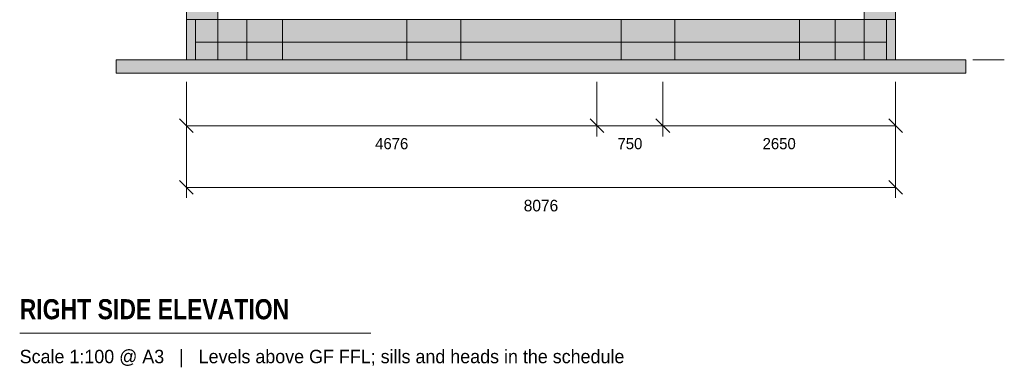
# Model space of a CAD drawing. Header units: millimetres. Extents: x 17 to 413, y 4 to 292.
# Tile 19 of 38: x 104 to 216, y 159 to 199. Entities that reach past the tile are written whole.
import ezdxf
from ezdxf.enums import TextEntityAlignment as Align

# ---------------------------------------------------------------- set-up
doc = ezdxf.new("R2010")
doc.units = ezdxf.units.MM
for name, color, linetype in [('FILL-EPS', 7, 'Continuous'), ('FILL-LIGHT', 7, 'Continuous'), ('LINE-C_2E8C94', 7, 'Continuous'), ('LINE-C_337880', 7, 'Continuous'), ('LINE-INK', 7, 'Continuous'), ('LINE-STEEL', 7, 'Continuous'), ('LINE-STEEL_GREY', 7, 'Continuous'), ('TEXT-INK', 7, 'Continuous'), ('TEXT-STEEL_GREY', 7, 'Continuous')]:
    doc.layers.add(name, color=color, linetype=linetype)
doc.styles.add('OpenSansCondensed-Bold', font='OpenSansCondensed-Bold.ttf')

msp = doc.modelspace()

# ---------------------------------------------------------------- hatches: boundary and pattern name
at = {"layer": 'FILL-EPS', "true_color": 0xccffff}
h = msp.add_hatch(color=7, dxfattribs=at)
h.dxf.hatch_style = 1
h.paths.add_polyline_path([(122.63, 225.99), (126.19, 225.99), (126.19, 225.99), (126.19, 198.56), (126.19, 198.56), (126.19, 198.54), (126.19, 198.54), (126.19, 198.56), (122.63, 198.56)])
h = msp.add_hatch(color=7, dxfattribs=at)
h.dxf.hatch_style = 1
h.paths.add_polyline_path([(199.81, 198.54), (199.81, 198.54), (199.81, 225.99), (199.81, 225.99), (203.37, 225.99), (203.37, 198.56), (199.81, 198.56)])
at = {"layer": 'FILL-EPS', "true_color": 0xc0f0f0}
h = msp.add_hatch(color=254, dxfattribs=at)
h.dxf.hatch_style = 1
h.paths.add_polyline_path([(122.62, 198.56), (122.62, 198.57), (122.62, 198.57), (122.62, 198.57), (122.63, 198.57), (122.63, 198.57), (122.63, 198.56), (122.63, 198.56), (122.63, 193.98), (122.63, 193.97), (122.63, 193.97), (122.63, 193.97), (122.62, 193.97)])
at = {"layer": 'FILL-EPS', "true_color": 0xccffff}
h = msp.add_hatch(color=7, dxfattribs=at)
h.dxf.hatch_style = 1
h.paths.add_polyline_path([(122.63, 193.98), (122.63, 198.56), (126.19, 198.56), (126.19, 193.98)])
h = msp.add_hatch(color=7, dxfattribs=at)
h.dxf.hatch_style = 1
h.paths.add_polyline_path([(122.63, 193.98), (122.63, 198.56), (123.65, 198.56), (123.65, 193.98)])
h = msp.add_hatch(color=7, dxfattribs=at)
h.dxf.hatch_style = 1
h.paths.add_polyline_path([(122.63, 198.56), (123.65, 198.56), (123.65, 193.98), (122.63, 193.98)])
h = msp.add_hatch(color=7, dxfattribs=at)
h.dxf.hatch_style = 1
h.paths.add_polyline_path([(122.63, 193.98), (122.63, 198.56), (123.65, 198.56), (123.65, 193.98)])
h = msp.add_hatch(color=7, dxfattribs=at)
h.dxf.hatch_style = 1
h.paths.add_polyline_path([(122.63, 198.56), (123.65, 198.56), (123.65, 193.98), (122.63, 193.98)])
h = msp.add_hatch(color=7, dxfattribs=at)
h.dxf.hatch_style = 1
h.paths.add_polyline_path([(122.63, 198.56), (126.19, 198.56), (126.19, 193.98), (122.63, 193.98)])
h = msp.add_hatch(color=7, dxfattribs=at)
h.dxf.hatch_style = 1
h.paths.add_polyline_path([(123.65, 198.56), (125.17, 198.56), (126.19, 198.56), (126.19, 193.98), (125.17, 193.98), (123.65, 193.98)])
h = msp.add_hatch(color=7, dxfattribs=at)
h.dxf.hatch_style = 1
h.paths.add_polyline_path([(123.65, 193.98), (123.65, 198.56), (126.19, 198.56), (126.19, 193.98)])
h = msp.add_hatch(color=7, dxfattribs=at)
h.dxf.hatch_style = 1
h.paths.add_polyline_path([(126.19, 193.98), (126.19, 198.56), (199.81, 198.56), (199.81, 193.98)])
h = msp.add_hatch(color=7, dxfattribs=at)
h.dxf.hatch_style = 1
h.paths.add_polyline_path([(126.19, 198.56), (127.18, 198.56), (127.2, 198.56), (199.81, 198.56), (199.81, 193.98), (127.2, 193.98), (126.19, 193.98)])
h = msp.add_hatch(color=7, dxfattribs=at)
h.dxf.hatch_style = 1
h.paths.add_polyline_path([(126.19, 193.98), (126.19, 198.56), (127.2, 198.56), (127.21, 198.56), (199.81, 198.56), (199.81, 193.98), (127.2, 193.98)])
h = msp.add_hatch(color=7, dxfattribs=at)
h.dxf.hatch_style = 1
h.paths.add_polyline_path([(126.19, 198.56), (199.81, 198.56), (199.81, 193.98), (126.19, 193.98)])
h = msp.add_hatch(color=7, dxfattribs=at)
h.dxf.hatch_style = 1
h.paths.add_polyline_path([(199.81, 193.98), (199.81, 198.56), (203.37, 198.56), (203.37, 193.98)])
h = msp.add_hatch(color=7, dxfattribs=at)
h.dxf.hatch_style = 1
h.paths.add_polyline_path([(199.81, 198.56), (202.35, 198.56), (202.35, 193.98), (199.81, 193.98)])
h = msp.add_hatch(color=7, dxfattribs=at)
h.dxf.hatch_style = 1
h.paths.add_polyline_path([(199.81, 193.98), (199.81, 198.56), (202.35, 198.56), (202.35, 193.98)])
h = msp.add_hatch(color=7, dxfattribs=at)
h.dxf.hatch_style = 1
h.paths.add_polyline_path([(199.81, 198.56), (203.37, 198.56), (203.37, 193.98), (199.81, 193.98)])
h = msp.add_hatch(color=7, dxfattribs=at)
h.dxf.hatch_style = 1
h.paths.add_polyline_path([(202.35, 198.56), (203.37, 198.56), (203.37, 193.98), (202.35, 193.98)])
h = msp.add_hatch(color=7, dxfattribs=at)
h.dxf.hatch_style = 1
h.paths.add_polyline_path([(202.35, 193.98), (202.35, 198.56), (203.37, 198.56), (203.37, 193.98)])
h = msp.add_hatch(color=7, dxfattribs=at)
h.dxf.hatch_style = 1
h.paths.add_polyline_path([(202.35, 198.56), (203.37, 198.56), (203.37, 193.98), (202.35, 193.98)])
h = msp.add_hatch(color=7, dxfattribs=at)
h.dxf.hatch_style = 1
h.paths.add_polyline_path([(202.35, 193.98), (202.35, 198.56), (203.37, 198.56), (203.37, 193.98)])
at = {"layer": 'FILL-EPS', "true_color": 0xc0f0f0}
h = msp.add_hatch(color=254, dxfattribs=at)
h.dxf.hatch_style = 1
h.paths.add_polyline_path([(203.37, 198.56), (203.37, 198.56), (203.37, 198.57), (203.37, 198.57), (203.38, 198.57), (203.38, 198.57), (203.38, 193.98), (203.38, 193.97), (203.37, 193.97), (203.37, 193.97), (203.37, 193.97), (203.37, 193.98), (203.37, 193.98), (203.37, 198.56)])
at = {"layer": 'FILL-LIGHT', "true_color": 0xdbdbde}
h = msp.add_hatch(color=254, dxfattribs=at)
h.dxf.hatch_style = 1
h.paths.add_polyline_path([(123.65, 195.98), (123.65, 198.56), (202.35, 198.56), (202.35, 195.98)])
h = msp.add_hatch(color=254, dxfattribs=at)
h.dxf.hatch_style = 1
h.paths.add_polyline_path([(123.65, 198.56), (202.35, 198.56), (202.35, 195.98), (123.65, 195.98)])
h = msp.add_hatch(color=254, dxfattribs=at)
h.dxf.hatch_style = 1
h.paths.add_polyline_path([(114.63, 192.48), (114.63, 193.98), (211.37, 193.98), (211.37, 192.48)])
h = msp.add_hatch(color=254, dxfattribs=at)
h.dxf.hatch_style = 1
h.paths.add_polyline_path([(114.63, 193.98), (211.37, 193.98), (211.37, 192.48), (114.63, 192.48)])

# ---------------------------------------------------------------- linework, layer by layer
at = {"layer": 'LINE-C_2E8C94', "lineweight": 5}
for points in [[(122.63, 225.99), (122.63, 225.99), (126.19, 225.99), (126.19, 225.99), (126.19, 225.99), (126.19, 198.56), (126.19, 198.56), (126.19, 198.56), (126.19, 198.54), (126.19, 198.54), (126.19, 198.56), (122.63, 198.56)], [(199.81, 198.54), (199.81, 198.54), (199.81, 225.99), (199.81, 225.99), (199.81, 225.99), (199.81, 225.99), (203.37, 225.99), (203.37, 225.99), (203.37, 198.56), (199.81, 198.56)], [(122.62, 198.56), (122.62, 198.56), (122.62, 198.57), (122.62, 198.57), (122.62, 198.57), (122.63, 198.57), (122.63, 198.57), (122.63, 198.56), (122.63, 198.56), (122.63, 193.98), (122.63, 193.97), (122.63, 193.97), (122.63, 193.97), (122.62, 193.97)], [(122.63, 193.98), (122.63, 198.56), (126.19, 198.56), (126.19, 193.98), (122.63, 193.98)], [(122.63, 193.98), (122.63, 198.56), (123.65, 198.56), (123.65, 193.98), (122.63, 193.98)], [(122.63, 198.56), (122.63, 198.56), (122.63, 198.56), (122.63, 198.56), (123.65, 198.56), (123.65, 193.98), (123.65, 193.98), (123.65, 193.98), (123.65, 193.98), (123.65, 193.98), (122.63, 193.98)], [(122.63, 193.98), (122.63, 198.56), (123.65, 198.56), (123.65, 193.98), (122.63, 193.98)], [(122.63, 198.56), (122.63, 198.56), (122.63, 198.56), (122.63, 198.56), (123.65, 198.56), (123.65, 193.98), (123.65, 193.98), (123.65, 193.98), (123.65, 193.98), (123.65, 193.98), (122.63, 193.98)], [(122.63, 198.56), (126.19, 198.56), (126.19, 193.98), (122.63, 193.98), (122.63, 198.56)], [(123.65, 198.56), (125.17, 198.56), (126.19, 198.56), (126.19, 193.98), (126.19, 193.98), (125.17, 193.98), (125.17, 193.98), (125.17, 193.98), (123.65, 193.98)], [(123.65, 193.98), (123.65, 198.56), (126.19, 198.56), (126.19, 198.56), (126.19, 193.98)], [(126.19, 193.98), (126.19, 198.56), (199.81, 198.56), (199.81, 198.56), (199.81, 193.98)], [(126.19, 198.56), (126.19, 198.56), (126.19, 198.56), (126.19, 198.56), (127.18, 198.56), (127.2, 198.56), (127.2, 198.56), (199.81, 198.56), (199.81, 193.98), (127.2, 193.98), (127.2, 193.98), (127.2, 193.98), (126.19, 193.98)], [(126.19, 193.98), (126.19, 193.98), (126.19, 198.56), (127.2, 198.56), (127.2, 198.56), (127.21, 198.56), (127.21, 198.56), (199.81, 198.56), (199.81, 193.98), (127.2, 193.98), (127.2, 193.98)], [(126.19, 198.56), (199.81, 198.56), (199.81, 193.98), (126.19, 193.98)], [(199.81, 193.98), (199.81, 198.56), (203.37, 198.56), (203.37, 198.56), (203.37, 193.98)], [(199.81, 198.56), (202.35, 198.56), (202.35, 193.98), (202.35, 193.98), (199.81, 193.98), (199.81, 198.56)], [(199.81, 193.98), (199.81, 193.98), (199.81, 198.56), (202.35, 198.56), (202.35, 198.56), (202.35, 193.98)], [(199.81, 198.56), (203.37, 198.56), (203.37, 193.98), (199.81, 193.98)], [(202.35, 198.56), (203.37, 198.56), (203.37, 193.98), (203.37, 193.98), (202.35, 193.98), (202.35, 198.56)], [(202.35, 193.98), (202.35, 193.98), (202.35, 198.56), (203.37, 198.56), (203.37, 198.56), (203.37, 193.98)], [(202.35, 198.56), (203.37, 198.56), (203.37, 193.98), (203.37, 193.98), (202.35, 193.98), (202.35, 198.56)], [(202.35, 193.98), (202.35, 198.56), (203.37, 198.56), (203.37, 193.98)], [(203.37, 198.56), (203.37, 198.56), (203.37, 198.57), (203.37, 198.57), (203.38, 198.57), (203.38, 198.57), (203.38, 193.98), (203.38, 193.98), (203.38, 193.97), (203.37, 193.97), (203.37, 193.97), (203.37, 193.97), (203.37, 193.98), (203.37, 193.98), (203.37, 198.56)]]:
    msp.add_lwpolyline(points, close=True, dxfattribs=at)
at = {"layer": 'LINE-C_337880', "lineweight": 5}
for p, q in [((129.49, 193.99), (129.49, 198.55)), ((129.49, 193.99), (129.49, 198.55)), ((133.55, 193.99), (133.55, 198.55)), ((133.55, 193.99), (133.55, 198.55)), ((147.74, 193.99), (147.74, 198.55)), ((147.74, 193.99), (147.74, 198.55)), ((153.87, 193.99), (153.87, 198.55)), ((153.87, 193.99), (153.87, 198.55)), ((172.13, 193.99), (172.13, 198.55)), ((172.13, 193.99), (172.13, 198.55)), ((178.26, 193.99), (178.26, 198.55)), ((178.26, 193.99), (178.26, 198.55)), ((192.45, 193.99), (192.45, 198.55)), ((192.45, 193.99), (192.45, 198.55)), ((196.51, 193.99), (196.51, 198.55)), ((196.51, 193.99), (196.51, 198.55))]:
    msp.add_line(p, q, dxfattribs=at)
at = {"layer": 'LINE-INK', "lineweight": 5}
for p, q in [((122.62, 191.48), (122.62, 185.28)), ((122.62, 191.48), (122.62, 178.28)), ((169.38, 191.48), (169.38, 185.28)), ((176.88, 191.48), (176.88, 185.28)), ((203.38, 191.48), (203.38, 185.28)), ((203.38, 191.48), (203.38, 178.28)), ((121.84, 187.26), (123.4, 185.71)), ((122.62, 186.48), (203.38, 186.48)), ((168.6, 187.26), (170.16, 185.71)), ((176.1, 187.26), (177.66, 185.71)), ((202.6, 187.26), (204.16, 185.71)), ((121.84, 180.26), (123.4, 178.71)), ((122.62, 179.48), (203.38, 179.48)), ((202.6, 180.26), (204.16, 178.71)), ((103.63, 162.88), (143.63, 162.88))]:
    msp.add_line(p, q, dxfattribs=at)
at = {"layer": 'LINE-STEEL', "lineweight": 5}
for p, q in [((212.17, 193.99), (214.57, 193.99)), ((214.57, 193.99), (215.77, 193.99))]:
    msp.add_line(p, q, dxfattribs=at)
at = {"layer": 'LINE-STEEL_GREY', "lineweight": 5}
for points in [[(123.65, 195.98), (123.65, 198.56), (202.35, 198.56), (202.35, 195.98)], [(123.65, 198.56), (202.35, 198.56), (202.35, 195.98), (123.65, 195.98), (123.65, 198.56)], [(114.63, 192.48), (114.63, 193.98), (211.37, 193.98), (211.37, 192.48), (114.63, 192.48)], [(114.63, 193.98), (211.37, 193.98), (211.37, 192.48), (211.37, 192.48), (114.63, 192.48)]]:
    msp.add_lwpolyline(points, close=True, dxfattribs=at)

# ---------------------------------------------------------------- texts
at = {"layer": 'TEXT-INK'}
for s, height, p in [('4676', 1.27, (146, 183.82)), ('750', 1.27, (173.13, 183.82)), ('2650', 1.27, (190.13, 183.82)), ('8076', 1.321, (163, 176.75))]:
    msp.add_text(s, height=height, dxfattribs=at).set_placement(p, align=Align.CENTER)
at = {"layer": 'TEXT-INK', "style": 'OpenSansCondensed-Bold'}
msp.add_text('RIGHT SIDE ELEVATION', height=2.286, dxfattribs=at).set_placement((103.63, 164.48))
at = {"layer": 'TEXT-STEEL_GREY'}
msp.add_text('Scale 1:100 @ A3   |   Levels above GF FFL; sills and heads in the schedule', height=1.524, dxfattribs=at).set_placement((103.63, 159.48))

doc.saveas('drawing.dxf')
